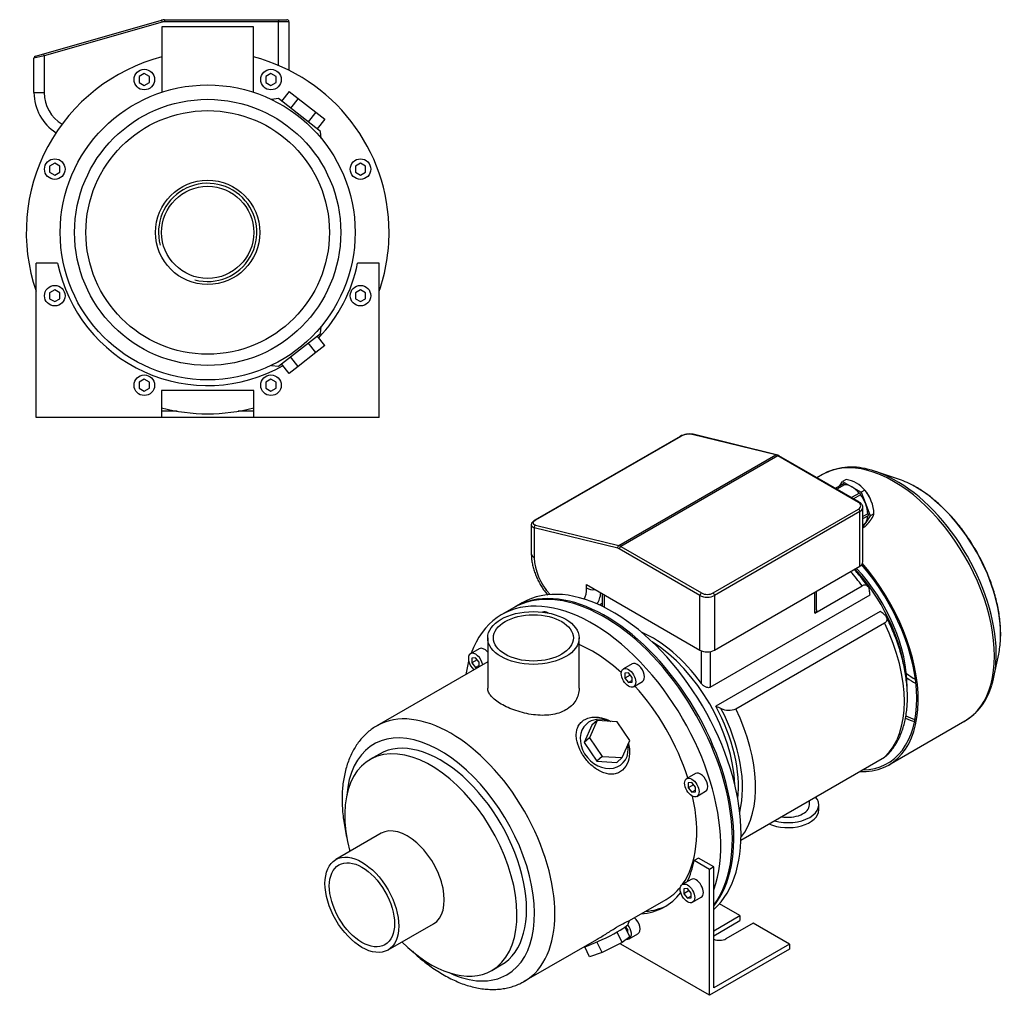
# Model space of a CAD drawing. Header units: millimetres. Extents: x 177 to 1110, y 35 to 799.
# Tile 2 of 2: x 631 to 1110, y 35 to 510. Entities that reach past the tile are written whole.
import ezdxf

# ---------------------------------------------------------------- set-up
doc = ezdxf.new("R2010")
doc.units = ezdxf.units.MM
for name, color, linetype in [('1', 7, 'Continuous'), ('BASETTA_MEC_71_M', 7, 'Continuous'), ('CARCASSA_MEC_71-', 7, 'Continuous'), ('COPRIVENTOLA_MEC', 7, 'Continuous'), ('CORPO_MH_9_[2-3]', 7, 'Continuous'), ('FLANGIA_MOTORE_T', 7, 'Continuous'), ('PIEDINO_MEC_71_I', 7, 'Continuous'), ('STAFFA_3-5-9_INT', 7, 'Continuous')]:
    doc.layers.add(name, color=color, linetype=linetype)

# ---------------------------------------------------------------- blocks, each defined once
blk = doc.blocks.new('SE')
at = {"layer": '1', "color": 7, "linetype": 'Continuous'}
for p, q in [((1031.38, 284.28), (1027.51, 282.05)), ((1031.94, 283.86), (1028.15, 281.68)), ((1029.46, 283.17), (1031.03, 285.4)), ((1032.79, 286.42), (1031.03, 285.4)), ((1031.03, 285.4), (1035.52, 282.8)), ((1035.52, 282.8), (1040.01, 280.21)), ((1039.16, 279.79), (1035.29, 277.56)), ((1039.71, 278.97), (1036.28, 276.99)), ((1041.78, 281.23), (1040.01, 280.21)), ((1040.01, 280.21), (1042.25, 274.42)), ((1041.39, 281.72), (1041.06, 282.08)), ((1042.25, 274.42), (1044.5, 268.64)), ((1045.34, 274.82), (1045.29, 274.95)), ((1043.29, 269.74), (1040.87, 268.35)), ((1040.87, 267.35), (1043.55, 268.9)), ((1044.5, 268.64), (1042.25, 265.44)), ((1046.27, 269.66), (1044.5, 268.64)), ((1042.25, 265.44), (1040.87, 263.47)), ((1040.87, 264.21), (1041.02, 264.29)), ((1041.78, 263.27), (1040.87, 262.75))]:
    blk.add_line(p, q, dxfattribs=at)
for centre, radius, start, end in [((1030.14, 271.45), 15.2, 40.0478, 79.9522), ((1027.1, 268.88), 19.18, 2.3229, 40.0891)]:
    blk.add_arc(centre, radius, start, end, dxfattribs=at)
for centre, major_axis, start_param, end_param in [((1031.63, 283.84), (0.25, -0.433), 1.286268, 3.141593), ((1035.52, 273.82), (-5.5, 9.53), 5.497787, 5.975927), ((1035.52, 273.82), (-5.5, 9.53), 5.019647, 5.497787), ((1039.41, 279.35), (0.25, -0.433), 0.23907, 3.141593), ((1035.52, 273.82), (5.5, -9.53), 1.308997, 1.787137), ((1038.35, 275.45), (5.36, -9.29), 1.19776, 1.943833), ((1035.52, 273.82), (5.5, -9.53), 0.830857, 1.308997), ((1035.52, 273.82), (5.5, -9.53), 0.261799, 0.718853), ((1043.3, 269.33), (-0.25, 0.433), 3.141593, 5.520516), ((1035.52, 273.82), (-5.5, 9.53), 3.141593, 3.403392)]:
    blk.add_ellipse(centre, major_axis=major_axis, ratio=0.57735, start_param=start_param, end_param=end_param, dxfattribs=at)
blk.add_open_spline([(1041.78, 263.27), (1042.79, 264.34), (1043.54, 265.22), (1044.38, 266.19), (1044.94, 266.99), (1045.49, 267.79), (1045.83, 268.47), (1046.13, 269.08), (1046.27, 269.66)], degree=2, knots=[0, 0, 0, 0.25, 0.25, 0.5, 0.5, 0.75, 0.75, 1, 1, 1], dxfattribs=at)
at = {"layer": 'BASETTA_MEC_71_M', "color": 7, "linetype": 'Continuous'}
for p, q in [((951.93, 307.34), (881.22, 266.52)), ((952.24, 307.38), (881.53, 266.55)), ((998.46, 298.32), (957.89, 308.31)), ((998.9, 298.4), (958.33, 308.39)), ((922.1, 254.23), (998.46, 298.32)), ((999.44, 297.92), (923.07, 253.83)), ((1038.7, 275.25), (999.44, 297.92)), ((1039.2, 275.3), (999.94, 297.97)), ((967.99, 231.16), (1038.7, 271.98)), ((1039.41, 270.76), (968.7, 229.93)), ((1039.41, 244.22), (1039.41, 270.76)), ((1040.87, 246.26), (1040.87, 272.8)), ((879.55, 264.29), (879.55, 250.35)), ((881.53, 264.22), (922.1, 254.23)), ((881.01, 262.92), (881.01, 248.31)), ((921.58, 252.93), (881.01, 262.92)), ((961.62, 229.93), (922.36, 252.6)), ((923.07, 253.83), (962.33, 231.16)), ((968.7, 203.4), (1039.41, 244.22)), ((906.47, 235.24), (961.62, 203.4)), ((906.47, 233.61), (906.47, 235.24)), ((912.69, 225.34), (914.08, 226.14)), ((961.62, 203.4), (961.62, 229.93)), ((968.7, 229.93), (968.7, 203.4))]:
    blk.add_line(p, q, dxfattribs=at)
for centre, radius, start, end in [((956.62, 298.73), 9.81, 79.9545, 118.5425), ((997.9, 294.49), 4.03, 59.5911, 75.6378)]:
    blk.add_arc(centre, radius, start, end, dxfattribs=at)
for centre, major_axis, ratio, start_param, end_param in [((952.43, 306.48), (0.5, -0.866), 0.57735, 2.635447, 3.141593), ((955.07, 306.68), (3.99, 0.79), 0.398723, 0.706585, 2.277381), ((958.09, 307.41), (-0.239, -0.971), 0.714124, 3.141593, 3.742605), ((998.66, 297.42), (-0.239, -0.971), 0.714124, 3.141095, 3.742605), ((999.44, 293.84), (-2.5, 4.33), 0.57735, 5.497787, 5.77704), ((999.44, 297.1), (-0.5, -0.866), 0.57735, 3.141593, 3.926991), ((1038.7, 274.43), (-0.5, -0.866), 0.57735, 3.141395, 3.926991), ((1035.87, 273.62), (-4, 0), 0.57735, 2.356194, 3.926991), ((1038.7, 271.17), (-0.5, 0.866), 0.57735, 3.926991, 5.497787), ((1035.87, 272.8), (-5, 0), 0.57735, 2.356194, 3.145804), ((884.55, 264.96), (4.99, 0.82), 0.435435, 3.057755, 3.855586), ((884.36, 265.85), (3.99, 0.79), 0.398723, 2.277381, 3.848177), ((881.72, 263.32), (-0.239, -0.971), 0.714124, 3.742605, 5.313402), ((881.72, 265.65), (0.5, -0.866), 0.57735, 2.635447, 3.141407), ((922.29, 253.33), (0.239, 0.971), 0.714124, 0.601013, 2.171809), ((923.07, 249.74), (-2.5, 4.33), 0.57735, 5.497787, 5.77704), ((884.55, 250.35), (5, 0), 0.57735, 3.1418, 3.926991), ((922.36, 249.34), (-2, 3.46), 0.57735, 5.497787, 5.77704), ((923.07, 253.01), (0.5, 0.866), 0.57735, 0.785398, 2.356194), ((893.74, 240.96), (-9, 15.59), 0.57735, 0.785398, 1.94768), ((1035.87, 246.26), (-5, 0), 0.57735, 2.356194, 3.141593), ((893.74, 240.96), (-9, 15.59), 0.57735, 3.499773, 3.926991), ((910.01, 235.65), (5, 0), 0.57735, 3.926991, 4.854286), ((897.28, 243), (-11.5, 19.92), 0.57735, 3.432902, 3.796183), ((962.33, 230.34), (0.5, 0.866), 0.57735, 0.785398, 2.356194), ((965.16, 232.79), (-4, 0), 0.57735, 0.785398, 2.356194), ((967.99, 230.34), (-0.5, 0.866), 0.57735, 3.926991, 5.497787), ((965.16, 231.98), (5, 0), 0.57735, 3.926991, 5.497787), ((965.16, 205.44), (5, 0), 0.57735, 3.926991, 5.497787)]:
    blk.add_ellipse(centre, major_axis=major_axis, ratio=ratio, start_param=start_param, end_param=end_param, dxfattribs=at)
for points, knots in [([(1040.84, 272.81), (1040.84, 273.02), (1040.83, 273.43), (1040.53, 274.09), (1040.03, 274.72), (1039.52, 275.11), (1039.23, 275.28), (1039.2, 275.3)], [0, 0, 0, 0, 0.181636, 0.433422, 0.689205, 0.967445, 1, 1, 1, 1]), ([(881.22, 266.52), (881.07, 266.43), (880.67, 266.18), (880.12, 265.71), (879.73, 265.12), (879.54, 264.63), (879.56, 264.39), (879.57, 264.34)], [0, 0, 0, 0, 0.155272, 0.467136, 0.724075, 0.952009, 1, 1, 1, 1]), ([(879.55, 250.35), (879.56, 249.91), (879.58, 248.86), (879.77, 246.93), (880.18, 244.7), (880.79, 242.44), (881.57, 240.19), (882.52, 237.98), (883.62, 235.82), (884.87, 233.74), (886.18, 231.85), (887.11, 230.69), (887.55, 230.17)], [0, 0, 0, 0, 0.0264187, 0.0744091, 0.1222911, 0.1700361, 0.2176057, 0.2650249, 0.3123513, 0.3596576, 0.4070174, 0.447773, 0.447773, 0.447773, 0.447773])]:
    blk.add_open_spline(points, degree=3, knots=knots, dxfattribs=at)
at = {"layer": 'CARCASSA_MEC_71-', "color": 7, "linetype": 'Continuous'}
for p, q in [((914.08, 230.85), (914.08, 224.69)), ((914.96, 230.34), (914.96, 224.26)), ((966.57, 185.32), (1044.36, 230.22)), ((1017.49, 221.27), (1040.58, 234.6)), ((1017.49, 221.27), (1017.49, 231.57)), ((1018.36, 222.98), (1018.36, 232.07)), ((1049.21, 222.23), (969.31, 176.1)), ((979.1, 174.81), (1051.45, 216.58)), ((962.33, 187.12), (962.33, 203.06)), ((966.57, 202.67), (966.57, 185.32)), ((981.55, 110.9), (1051.45, 151.26))]:
    blk.add_line(p, q, dxfattribs=at)
for centre, radius, start, end in [((329.48, 138.05), 720.8, 7.34685, 7.52817), ((685.54, -263.08), 606.45, 52.9232, 53.15336), ((1333.56, 994.96), 896.22, 246.01969, 246.19709), ((975.65, 182.87), 8.77, 244.2802, 293.1217)]:
    blk.add_arc(centre, radius, start, end, dxfattribs=at)
for centre, major_axis, start_param, end_param in [((1014.77, 205.1), (-32.75, 56.72), 4.906715, 5.047912), ((1020.31, 208.3), (-29.5, 51.1), 4.102061, 5.0866), ((1022.08, 209.32), (-28.5, 49.36), 3.910348, 5.100417), ((1014.77, 205.1), (32.75, -56.72), 0.12847, 1.442326), ((938.64, 161.14), (-29.5, 51.1), 4.89396, 5.628445), ((936.88, 160.12), (-29.5, 51.1), 3.963975, 5.460802), ((938.64, 161.14), (29.5, -51.1), 0.654741, 1.53039), ((938.94, 161.32), (30.68, -53.15), 0.533232, 1.495358), ((942.42, 163.33), (32.75, -56.72), 0.222172, 1.442326)]:
    blk.add_ellipse(centre, major_axis=major_axis, ratio=0.57735, start_param=start_param, end_param=end_param, dxfattribs=at)
for points, knots in [([(1043.46, 234.19), (1043.42, 234.24), (1042.64, 235.34), (1040.92, 237.61), (1038.7, 240.34), (1037.25, 242), (1036.67, 242.65)], [0, 0, 0, 0, 0.0024594, 0.0552101, 0.1079961, 0.1430711, 0.1430711, 0.1430711, 0.1430711]), ([(1044.06, 232.49), (1044, 232.97), (1043.88, 233.4), (1043.61, 233.96), (1043.5, 234.14), (1043.26, 234.44), (1043.12, 234.57), (1042.82, 234.79), (1042.65, 234.87), (1042.29, 234.98), (1042.1, 235.01), (1041.7, 235), (1041.48, 234.97), (1041.03, 234.83), (1040.81, 234.74), (1040.58, 234.6)], [0, 0, 0, 0, 0.25, 0.25, 0.375, 0.375, 0.5, 0.5, 0.625, 0.625, 0.75, 0.75, 0.875, 0.875, 1, 1, 1, 1]), ([(1018.36, 222.97), (1018.36, 222.82), (1018.35, 222.68), (1018.3, 222.36), (1018.25, 222.19), (1018.1, 221.87), (1018, 221.72), (1017.78, 221.47), (1017.64, 221.36), (1017.49, 221.27)], [0.5263489, 0.5263489, 0.5263489, 0.5263489, 0.625, 0.625, 0.75, 0.75, 0.875, 0.875, 1, 1, 1, 1]), ([(1051.45, 216.58), (1051.68, 216.72), (1051.88, 216.87), (1052.22, 217.19), (1052.36, 217.37), (1052.55, 217.73), (1052.62, 217.92), (1052.68, 218.3), (1052.68, 218.49), (1052.62, 218.87), (1052.56, 219.06), (1052.39, 219.43), (1052.29, 219.61), (1052.03, 219.96), (1051.88, 220.13), (1051.55, 220.46), (1051.36, 220.61), (1051.16, 220.77)], [0, 0, 0, 0, 0.125, 0.125, 0.25, 0.25, 0.375, 0.375, 0.5, 0.5, 0.625, 0.625, 0.75, 0.75, 0.875, 0.875, 1, 1, 1, 1]), ([(1051.96, 151.67), (1052.35, 152.02), (1053.28, 152.85), (1054.77, 154.57), (1056.34, 156.69), (1057.75, 159.02), (1058.99, 161.53), (1060.05, 164.22), (1060.94, 167.08), (1061.63, 170.09), (1062.14, 173.24), (1062.46, 176.51), (1062.58, 179.9), (1062.51, 183.39), (1062.25, 186.95), (1061.8, 190.58), (1061.17, 194.27), (1060.36, 197.99), (1059.37, 201.73), (1058.21, 205.49), (1056.88, 209.24), (1055.4, 212.95), (1053.87, 216.42), (1052.89, 218.39), (1052.4, 219.38)], [0, 0, 0, 0, 0.024869, 0.069554, 0.114581, 0.160037, 0.205963, 0.252352, 0.299161, 0.346315, 0.39373, 0.441322, 0.489018, 0.53676, 0.584499, 0.632207, 0.679871, 0.727486, 0.775049, 0.822564, 0.870035, 0.917471, 0.964877, 1, 1, 1, 1]), ([(966.57, 185.32), (966.42, 185.23), (966.25, 185.16), (965.88, 185.09), (965.68, 185.08), (965.29, 185.11), (965.09, 185.15), (964.69, 185.26), (964.5, 185.34), (964.11, 185.53), (963.92, 185.63), (963.56, 185.88), (963.39, 186.01), (962.89, 186.44), (962.59, 186.77), (962.33, 187.12)], [0, 0, 0, 0, 0.125, 0.125, 0.25, 0.25, 0.375, 0.375, 0.5, 0.5, 0.625, 0.625, 0.75, 0.75, 1, 1, 1, 1])]:
    blk.add_open_spline(points, degree=3, knots=knots, dxfattribs=at)
blk.add_open_spline([(1052, 151.67), (1051.85, 151.52), (1051.66, 151.38), (1051.45, 151.26)], degree=3, dxfattribs=at)
at = {"layer": 'COPRIVENTOLA_MEC', "color": 7, "linetype": 'Continuous'}
for p, q in [((1021.31, 288.84), (1018.53, 287.23)), ((1057.72, 286.77), (1047.03, 290.29)), ((1104.67, 190.43), (1106.97, 201.45)), ((1053.45, 147.47), (1090.56, 168.89))]:
    blk.add_line(p, q, dxfattribs=at)
for centre, radius, start, end in [((1035.45, 262.87), 29.54, 74.3498, 118.849), ((1075.41, 193.88), 29.19, 300.2254, 344.9236)]:
    blk.add_arc(centre, radius, start, end, dxfattribs=at)
for centre, major_axis, start_param, end_param in [((1055.94, 228.87), (34.63, -59.97), 0, 3.141593), ((1057.23, 229.61), (-34.32, 59.44), -0.756613, -0.49949), ((1057.23, 229.61), (-34.32, 59.44), 3.889184, 5.526572), ((1066.44, 234.93), (29.32, -50.78), -3.899835, -3.715101), ((1066.44, 234.93), (29.32, -50.78), 0.733899, 2.38335), ((1018.83, 207.44), (-34.62, 59.97), 2.787766, 5.035598), ((1018.83, 207.44), (-34.12, 59.11), 2.829842, 5.036465), ((1066.44, 234.93), (29.32, -50.78), 0.573508, 0.733899), ((1057.23, 229.61), (-34.32, 59.44), 3.630208, 3.889184), ((1066.56, 235), (28.13, -48.72), -0.898168, -0.78863), ((1066.01, 234.68), (-28.92, 50.1), -4.018679, -3.910523), ((1055.94, 228.87), (-34.12, 59.11), -3.808468, -3.716477), ((1056.8, 229.36), (33.92, -58.75), -0.680757, -0.587501)]:
    blk.add_ellipse(centre, major_axis=major_axis, ratio=0.57735, start_param=start_param, end_param=end_param, dxfattribs=at)
blk.add_open_spline([(1107.85, 208.76), (1107.89, 209.58), (1107.96, 211.26), (1107.87, 214.3), (1107.61, 217.65), (1107.15, 221.1), (1106.52, 224.59), (1105.7, 228.12), (1104.72, 231.68), (1103.56, 235.24), (1102.24, 238.8), (1100.77, 242.34), (1099.14, 245.84), (1097.37, 249.3), (1095.46, 252.68), (1093.42, 256), (1091.26, 259.21), (1089, 262.33), (1086.63, 265.32), (1084.16, 268.18), (1081.62, 270.9), (1079, 273.46), (1076.33, 275.85), (1073.59, 278.07), (1070.84, 280.09), (1068.08, 281.9), (1066.43, 282.83), (1065.5, 283.35)], degree=3, knots=[0, 0, 0, 0, 0.028706, 0.06947, 0.110226, 0.150961, 0.191668, 0.232344, 0.27299, 0.313608, 0.354201, 0.394775, 0.435333, 0.475881, 0.516425, 0.556968, 0.597517, 0.638075, 0.678647, 0.71924, 0.759859, 0.800508, 0.841192, 0.881915, 0.922679, 0.963483, 1, 1, 1, 1], dxfattribs=at)
at = {"layer": 'CORPO_MH_9_[2-3]', "color": 7, "linetype": 'Continuous'}
for p, q in [((870.83, 223.9), (865.17, 220.63)), ((858.34, 209.28), (858.34, 184.78)), ((902.84, 184.78), (902.84, 209.28)), ((854.21, 204.05), (849.97, 201.6)), ((858.34, 197.63), (804.41, 166.49)), ((852.47, 199.63), (850.7, 199.47)), ((850.7, 199.47), (850.7, 197.11)), ((853.29, 198.6), (850.7, 197.11)), ((850.7, 197.11), (852.47, 194.91)), ((854.23, 197.43), (852.47, 199.63)), ((854.23, 195.26), (854.23, 197.43)), ((928.58, 196.68), (924.34, 194.23)), ((854.23, 195.93), (852.47, 194.91)), ((852.47, 194.91), (853.84, 195.03)), ((926.84, 192.26), (925.07, 192.1)), ((925.07, 192.1), (925.07, 189.74)), ((928.61, 190.06), (926.84, 192.26)), ((927.66, 191.24), (925.07, 189.74)), ((925.07, 189.74), (926.84, 187.54)), ((928.61, 188.56), (926.84, 187.54)), ((926.84, 187.54), (928.61, 187.7)), ((928.61, 187.7), (928.61, 190.06)), ((929.34, 185.57), (933.58, 188.02)), ((911.55, 169.12), (907.89, 160.72)), ((911.55, 169.12), (908.94, 166.77)), ((921.32, 168.48), (911.55, 169.12)), ((927.44, 159.44), (921.32, 168.48)), ((908.94, 166.77), (905.28, 158.37)), ((907.89, 160.72), (905.28, 158.37)), ((905.28, 158.37), (911.39, 149.33)), ((907.89, 160.72), (914, 151.68)), ((923.78, 151.04), (927.44, 159.44)), ((805.71, 152.81), (801.07, 150.13)), ((914, 151.68), (911.39, 149.33)), ((911.39, 149.33), (921.16, 148.68)), ((914, 151.68), (923.78, 151.04)), ((923.78, 151.04), (921.16, 148.68)), ((959.39, 143.32), (955.15, 140.87)), ((957.65, 138.9), (955.88, 138.74)), ((955.88, 138.74), (955.88, 136.39)), ((958.47, 137.88), (955.88, 136.39)), ((955.88, 136.39), (957.65, 134.19)), ((959.41, 136.7), (957.65, 138.9)), ((959.41, 135.21), (957.65, 134.19)), ((957.65, 134.19), (959.41, 134.34)), ((959.41, 134.34), (959.41, 136.7)), ((960.15, 132.21), (964.39, 134.66)), ((806.57, 114.22), (784.45, 101.45)), ((927.35, 71.77), (945.17, 82.07)), ((809.85, 57.46), (831.97, 70.23)), ((927.44, 63.93), (925.18, 68.58)), ((926.74, 69.97), (927.37, 71.77)), ((876.16, 42.22), (911.39, 62.56)), ((923.78, 61.05), (921.27, 66.2)), ((927.44, 63.93), (923.78, 61.05)), ((907.89, 54.19), (905.54, 59.02)), ((914, 56.18), (911.49, 61.35)), ((923.78, 61.05), (914, 56.18)), ((914, 56.18), (907.89, 54.19)), ((860.32, 47.51), (864.96, 50.19))]:
    blk.add_line(p, q, dxfattribs=at)
for centre, major_axis, ratio, start_param, end_param in [((914.96, 147.47), (44.13, -76.43), 0.57735, 0.241164, 3.141593), ((909.3, 144.2), (44.13, -76.43), 0.57735, 0.45581, 3.593987), ((887.52, 217.5), (2.5, -4.33), 0.57735, 2.288708, 3.141593), ((909.3, 144.2), (35.88, -62.14), 0.57735, 2.076031, 2.48384), ((852.47, 197.27), (-2.5, 4.33), 0.57735, 0, 2.122878), ((852.47, 197.27), (-2.5, 4.33), 0.57735, 4.160308, 6.283185), ((856.71, 199.72), (2.5, -4.33), 0.57735, 1.876836, 3.141593), ((909.3, 144.2), (44.13, -76.43), 0.57735, 3.660226, 3.763049), ((931.08, 192.35), (2.5, -4.33), 0.57735, 0, 3.141593), ((909.3, 144.2), (35.88, -62.14), 0.57735, 1.202887, 1.938706), ((840.29, 104.36), (-35.88, 62.14), 0.57735, 3.141593, 6.280528), ((915.05, 157.73), (-8.7, 9.66), 0.810411, 5.253429, 6.283185), ((835.34, 101.5), (32.38, -56.08), 0.57735, 0, 3.835482), ((840.29, 104.36), (-35.88, 62.14), 0.57735, 6.280528, 6.283185), ((915.05, 157.73), (-8.7, 9.66), 0.810411, 0, 4.056698), ((835.34, 101.5), (29.63, -51.31), 0.57735, 0, 3.141593), ((830.7, 98.82), (29.62, -51.31), 0.57735, 0, 4.269345), ((961.89, 138.99), (2.5, -4.33), 0.57735, 0, 3.141593), ((909.3, 144.2), (35.88, -62.14), 0.57735, 0.25816, 1.065562), ((819.27, 92.22), (12.7, -22), 0.57735, 0, 3.141593), ((909.3, 144.2), (35.88, -62.14), 0.57735, 0, 0.21901), ((915.05, 64.43), (11.69, 5.69), 0.099506, 3.627919, 6.183016), ((830.7, 98.82), (29.62, -51.31), 0.57735, 5.155433, 6.283185), ((835.34, 101.5), (32.38, -56.08), 0.57735, 5.589296, 6.283185), ((840.29, 104.36), (-35.88, 62.14), 0.57735, 3.137992, 3.141593)]:
    blk.add_ellipse(centre, major_axis=major_axis, ratio=ratio, start_param=start_param, end_param=end_param, dxfattribs=at)
for centre, major_axis in [((880.59, 209.28), (-22.25, 0)), ((880.59, 209.28), (-19.48, 0)), ((926.84, 189.9), (-2.5, 4.33)), ((957.65, 136.54), (-2.5, 4.33)), ((797.15, 79.45), (12.7, -22)), ((797.15, 79.45), (-11.21, 19.42))]:
    blk.add_ellipse(centre, major_axis=major_axis, ratio=0.57735, dxfattribs=at)
for points, knots in [([(902.84, 184.78), (902.84, 184.78), (902.84, 184.78), (902.84, 182.74), (902.26, 180.68), (900.61, 177.96), (899.92, 177.09), (898.29, 175.53), (897.37, 174.84), (895.3, 173.65), (894.15, 173.14), (891.72, 172.36), (890.44, 172.07), (886.38, 171.51), (883.49, 171.56), (879.14, 172.13), (877.7, 172.39), (874.87, 173.06), (873.45, 173.47), (870.77, 174.37), (869.48, 174.87), (867.04, 175.95), (865.9, 176.53), (862.8, 178.31), (861.14, 179.6), (859.47, 181.53), (859.04, 182.19), (858.48, 183.49), (858.34, 184.13), (858.34, 184.78), (858.34, 184.79), (858.34, 184.79)], [0.1249711, 0.1249711, 0.1249711, 0.1249711, 0.125, 0.125, 0.1875, 0.1875, 0.21875, 0.21875, 0.25, 0.25, 0.28125, 0.28125, 0.3125, 0.3125, 0.375, 0.375, 0.40625, 0.40625, 0.4375, 0.4375, 0.46875, 0.46875, 0.5, 0.5, 0.5625, 0.5625, 0.59375, 0.59375, 0.625, 0.625, 0.6250739, 0.6250739, 0.6250739, 0.6250739]), ([(923.92, 145.01), (923.31, 144.48), (922.66, 144.05), (921.26, 143.4), (920.5, 143.18), (918.16, 142.85), (916.5, 143.07), (914.08, 143.92), (913.28, 144.29), (911.71, 145.16), (910.96, 145.66), (908.73, 147.37), (907.38, 148.71), (904.98, 151.73), (903.97, 153.33), (902.39, 156.69), (901.85, 158.38), (901.47, 160.89), (901.42, 161.7), (901.48, 163.27), (901.59, 164.05), (901.99, 165.51), (902.28, 166.19), (903.04, 167.45), (903.52, 168.04), (905.2, 169.55), (906.69, 170.25), (909.18, 170.73), (910.07, 170.79), (911.85, 170.75), (912.75, 170.64), (915.24, 170.1), (916.79, 169.51), (918.24, 168.71)], [0, 0, 0, 0, 0.03125, 0.03125, 0.0625, 0.0625, 0.125, 0.125, 0.15625, 0.15625, 0.1875, 0.1875, 0.25, 0.25, 0.3125, 0.3125, 0.375, 0.375, 0.40625, 0.40625, 0.4375, 0.4375, 0.46875, 0.46875, 0.5, 0.5, 0.5625, 0.5625, 0.59375, 0.59375, 0.625, 0.625, 0.6792325, 0.6792325, 0.6792325, 0.6792325]), ([(804.54, 166.54), (804.3, 166.42), (803.36, 165.91), (801.63, 164.71), (799.54, 163.01), (797.58, 161.08), (795.78, 158.97), (794.15, 156.65), (792.68, 154.16), (791.38, 151.47), (790.25, 148.61), (789.32, 145.59), (788.57, 142.41), (788.01, 139.09), (787.65, 135.64), (787.48, 132.08), (787.51, 128.42), (787.73, 124.68), (788.15, 120.88), (788.75, 117.02), (789.33, 114.12), (789.7, 112.52), (789.77, 112.22)], [0, 0, 0, 0, 0.004772, 0.0227087, 0.0406402, 0.0586261, 0.0767266, 0.0949915, 0.113456, 0.1321378, 0.1510364, 0.1701345, 0.1894024, 0.2088031, 0.2282985, 0.2478537, 0.2674394, 0.287031, 0.3066116, 0.3261728, 0.3457102, 0.3501578, 0.3501578, 0.3501578, 0.3501578]), ([(926.81, 157.89), (927.13, 156.73), (927.32, 155.54), (927.44, 152.56), (927.19, 150.74), (926.04, 147.53), (925.12, 146.08), (923.92, 145.01)], [0.8346005, 0.8346005, 0.8346005, 0.8346005, 0.875, 0.875, 0.9375, 0.9375, 1, 1, 1, 1]), ([(911.38, 62.56), (911.45, 62.6), (911.52, 62.64), (912.36, 63.12), (913.14, 63.59), (914.73, 64.56), (915.55, 65.07), (917.17, 66.09), (917.97, 66.59), (919.55, 67.58), (920.34, 68.06), (922.56, 69.4), (923.89, 70.15), (925.43, 70.94), (925.87, 71.16), (926.58, 71.49), (926.85, 71.61), (927.27, 71.78), (927.38, 71.81), (927.38, 71.8)], [0.3721818, 0.3721818, 0.3721818, 0.3721818, 0.375, 0.375, 0.40625, 0.40625, 0.4375, 0.4375, 0.46875, 0.46875, 0.5, 0.5, 0.5625, 0.5625, 0.59375, 0.59375, 0.625, 0.625, 0.6619883, 0.6619883, 0.6619883, 0.6619883]), ([(821.68, 56.83), (821.98, 56.55), (823.26, 55.35), (825.55, 53.34), (828.59, 50.89), (831.69, 48.63), (834.82, 46.57), (837.99, 44.71), (841.18, 43.07), (844.38, 41.65), (847.58, 40.47), (850.77, 39.53), (853.92, 38.84), (857.03, 38.4), (860.08, 38.21), (863.06, 38.28), (865.94, 38.6), (868.72, 39.17), (871.37, 39.97), (873.86, 40.97), (875.24, 41.73), (876, 42.14)], [0.6508219, 0.6508219, 0.6508219, 0.6508219, 0.6567885, 0.6763275, 0.6958996, 0.7155059, 0.7351452, 0.7548135, 0.7745027, 0.7941952, 0.8138656, 0.8334827, 0.8530082, 0.8723991, 0.8916129, 0.9106145, 0.9293825, 0.9479147, 0.9662294, 0.984364, 1, 1, 1, 1])]:
    blk.add_open_spline(points, degree=3, knots=knots, dxfattribs=at)
at = {"layer": 'FLANGIA_MOTORE_T', "color": 7, "linetype": 'Continuous'}
blk.add_line((875.07, 226.34), (871.54, 224.3), dxfattribs=at)
for centre, major_axis, start_param, end_param in [((919.2, 149.92), (44.12, -76.43), 0.121401, 3.141593), ((915.66, 147.88), (44.12, -76.43), 0.219659, 3.149605), ((936.88, 160.12), (29.5, -51.1), 0.822383, 2.31921)]:
    blk.add_ellipse(centre, major_axis=major_axis, ratio=0.57735, start_param=start_param, end_param=end_param, dxfattribs=at)
at = {"layer": 'PIEDINO_MEC_71_I', "color": 7, "linetype": 'Continuous'}
for p, q in [((1014.9, 128.08), (1014.9, 130.16)), ((1019.4, 125.63), (1019.4, 128.08))]:
    blk.add_line(p, q, dxfattribs=at)
for centre, major_axis, start_param, end_param in [((1004.4, 128.08), (-15, 0), 1.11589, 3.596499), ((1004.4, 125.63), (-15, 0), 0.91023, 3.141593), ((1004.4, 128.08), (-10.5, 0), 1.267433, 3.141593)]:
    blk.add_ellipse(centre, major_axis=major_axis, ratio=0.57735, start_param=start_param, end_param=end_param, dxfattribs=at)
at = {"layer": 'STAFFA_3-5-9_INT', "color": 7, "linetype": 'Continuous'}
for p, q in [((960.9, 102.16), (958.78, 100.94)), ((966.22, 96.64), (958.78, 100.94)), ((968.34, 97.87), (960.9, 102.16)), ((968.34, 97.87), (966.22, 96.64)), ((966.22, 35.4), (966.22, 96.64)), ((968.34, 39.08), (968.34, 97.87)), ((957.27, 91.79), (953.02, 89.34)), ((955.52, 87.37), (953.76, 87.21)), ((953.76, 87.21), (953.76, 84.85)), ((956.34, 86.35), (953.76, 84.85)), ((957.29, 85.17), (955.52, 87.37)), ((953.76, 84.85), (955.52, 82.66)), ((957.29, 83.68), (955.52, 82.66)), ((955.52, 82.66), (957.29, 82.81)), ((957.29, 82.81), (957.29, 85.17)), ((958.02, 80.68), (962.27, 83.13)), ((981.07, 74.19), (971.1, 79.95)), ((968.34, 66.84), (981.07, 74.19)), ((981.07, 74.19), (981.07, 71.74)), ((925.54, 68.56), (925.26, 68.4)), ((926.49, 67.38), (925.4, 68.73)), ((926.49, 65.89), (926.49, 67.38)), ((968.34, 64.39), (981.07, 71.74)), ((987.43, 70.51), (974.28, 62.92)), ((1005.11, 60.31), (987.43, 70.51)), ((926.49, 65.89), (926.49, 65.89)), ((927.22, 62.9), (931.46, 65.35)), ((923.09, 60.31), (923.09, 60.71)), ((966.22, 35.4), (923.09, 60.31)), ((1005.11, 57.86), (966.22, 35.4)), ((1005.11, 60.31), (968.34, 39.08)), ((1005.11, 60.31), (1005.11, 57.86))]:
    blk.add_line(p, q, dxfattribs=at)
for centre, major_axis, start_param, end_param in [((907.18, 142.98), (-37.25, 64.52), 3.514775, 3.724263), ((959.77, 87.46), (-2.5, 4.33), 3.141593, 6.283185), ((907.18, 142.98), (-37.25, 64.52), 2.869041, 3.382098), ((909.3, 144.2), (-37.25, 64.52), 2.869041, 3.113115), ((928.96, 69.68), (-2.5, 4.33), 3.141593, 5.26447), ((924.72, 67.23), (2.5, -4.33), 0, 1.815566), ((924.72, 67.23), (2.5, -4.33), 5.830585, 6.283185), ((971.1, 64.76), (4.5, 0), 4.052757, 5.497787)]:
    blk.add_ellipse(centre, major_axis=major_axis, ratio=0.57735, start_param=start_param, end_param=end_param, dxfattribs=at)
blk.add_ellipse((955.52, 85.01), major_axis=(2.5, -4.33), ratio=0.57735, dxfattribs=at)
blk = doc.blocks.new('SE4')
at = {"layer": 'BASETTA_MEC_71_M', "color": 7, "linetype": 'Continuous'}
for p, q in [((642.32, 493.46), (699.69, 509.91)), ((699.97, 508.95), (642.6, 492.5)), ((699.69, 509.91), (699.97, 508.95)), ((701.07, 510.11), (756.6, 510.11)), ((701.07, 510.11), (701.07, 509.11)), ((756.6, 509.11), (701.07, 509.11)), ((756.6, 510.11), (760.6, 510.11)), ((756.6, 510.11), (756.6, 509.11)), ((756.6, 487.83), (756.6, 509.11)), ((761.6, 509.11), (756.6, 509.11)), ((761.6, 509.11), (761.6, 485.52)), ((638.32, 492.31), (642.32, 493.46)), ((642.6, 492.5), (642.32, 493.46)), ((642.6, 492.5), (637.6, 491.35)), ((637.6, 474.61), (637.6, 491.35)), ((642.6, 492.5), (642.6, 474.61)), ((637.6, 474.61), (642.6, 474.61))]:
    blk.add_line(p, q, dxfattribs=at)
for centre, radius, start, end in [((701.07, 505.11), 5, 90, 106), ((701.07, 505.11), 4, 90, 106), ((760.6, 509.11), 1, 0, 90), ((638.6, 491.35), 1, 106, 180), ((660.6, 474.61), 23, 180, 237.9101), ((660.6, 474.61), 18, 180, 238.7125)]:
    blk.add_arc(centre, radius, start, end, dxfattribs=at)
at = {"layer": 'CORPO_MH_9_[2-3]', "color": 7, "linetype": 'Continuous'}
for p, q in [((744.35, 506.61), (699.85, 506.61)), ((699.85, 506.61), (699.85, 474.82)), ((744.35, 474.82), (744.35, 506.61)), ((691.29, 483.86), (688.79, 482.42)), ((693.79, 482.42), (691.29, 483.86)), ((752.9, 483.86), (750.4, 482.42)), ((755.4, 482.42), (752.9, 483.86)), ((688.79, 482.42), (688.79, 479.53)), ((688.79, 479.53), (691.29, 478.09)), ((691.29, 478.09), (693.79, 479.53)), ((693.79, 479.53), (693.79, 482.42)), ((750.4, 482.42), (750.4, 479.53)), ((750.4, 479.53), (752.9, 478.09)), ((752.9, 478.09), (755.4, 479.53)), ((755.4, 479.53), (755.4, 482.42)), ((761.78, 475.22), (758.09, 470.49)), ((761.78, 475.22), (766.1, 471.84)), ((756.49, 471.74), (753.12, 471.33)), ((776.98, 455.73), (756.49, 471.74)), ((766.1, 471.84), (762.41, 467.11)), ((766.1, 471.84), (774.75, 465.09)), ((774.75, 465.09), (771.05, 460.36)), ((774.75, 465.09), (779.07, 461.71)), ((779.07, 461.71), (775.38, 456.98)), ((777.39, 452.34), (776.98, 455.73)), ((647.72, 440.3), (645.22, 438.85)), ((645.22, 438.85), (645.22, 435.97)), ((645.22, 435.97), (647.72, 434.52)), ((650.22, 438.85), (647.72, 440.3)), ((647.72, 434.52), (650.22, 435.97)), ((650.22, 435.97), (650.22, 438.85)), ((796.47, 440.3), (793.97, 438.85)), ((793.97, 438.85), (793.97, 435.97)), ((793.97, 435.97), (796.47, 434.52)), ((798.97, 438.85), (796.47, 440.3)), ((796.47, 434.52), (798.97, 435.97)), ((798.97, 435.97), (798.97, 438.85)), ((776.98, 357.48), (777.39, 360.84)), ((756.49, 341.47), (776.98, 357.48)), ((779.07, 351.5), (775.38, 356.23)), ((774.75, 348.12), (771.05, 352.85)), ((779.07, 351.5), (774.75, 348.12)), ((766.1, 341.37), (762.41, 346.1)), ((774.75, 348.12), (766.1, 341.37)), ((753.1, 341.89), (756.49, 341.47)), ((761.78, 337.99), (758.09, 342.72)), ((766.1, 341.37), (761.78, 337.99))]:
    blk.add_line(p, q, dxfattribs=at)
for centre, radius in [((691.29, 480.98), 5), ((752.9, 480.98), 5), ((722.1, 406.61), 71.75), ((722.1, 406.61), 64.75), ((722.1, 406.61), 59.25), ((647.72, 437.41), 5), ((796.47, 437.41), 5), ((722.1, 406.61), 25.4), ((722.1, 406.61), 22.42)]:
    blk.add_circle(centre, radius, dxfattribs=at)
for radius, start, end in [(88.25, 104.6033, 198.884), (88.25, 0, 75.3967), (23.9, 255, 195), (88.25, 341.116, 360), (88.25, 255.2289, 284.7711)]:
    blk.add_arc((722.1, 406.61), radius, start, end, dxfattribs=at)
at = {"layer": 'STAFFA_3-5-9_INT', "color": 7, "linetype": 'Continuous'}
for p, q in [((638.6, 316.61), (638.6, 391.61)), ((649.12, 391.61), (638.6, 391.61)), ((805.6, 391.61), (795.07, 391.61)), ((805.6, 316.61), (805.6, 391.61)), ((647.72, 378.69), (645.22, 377.24)), ((650.22, 377.24), (647.72, 378.69)), ((796.47, 378.69), (793.97, 377.24)), ((798.97, 377.24), (796.47, 378.69)), ((645.22, 377.24), (645.22, 374.36)), ((645.22, 374.36), (647.72, 372.91)), ((647.72, 372.91), (650.22, 374.36)), ((650.22, 374.36), (650.22, 377.24)), ((793.97, 377.24), (793.97, 374.36)), ((793.97, 374.36), (796.47, 372.91)), ((796.47, 372.91), (798.97, 374.36)), ((798.97, 374.36), (798.97, 377.24)), ((691.29, 335.12), (688.79, 333.68)), ((688.79, 333.68), (688.79, 330.79)), ((688.79, 330.79), (691.29, 329.35)), ((693.79, 333.68), (691.29, 335.12)), ((691.29, 329.35), (693.79, 330.79)), ((693.79, 330.79), (693.79, 333.68)), ((752.9, 335.12), (750.4, 333.68)), ((750.4, 333.68), (750.4, 330.79)), ((750.4, 330.79), (752.9, 329.35)), ((755.4, 333.68), (752.9, 335.12)), ((752.9, 329.35), (755.4, 330.79)), ((755.4, 330.79), (755.4, 333.68)), ((744.6, 329.61), (699.6, 329.61)), ((699.6, 329.61), (699.6, 316.61)), ((744.6, 316.61), (744.6, 329.61)), ((699.6, 316.61), (638.6, 316.61)), ((707.3, 319.61), (699.6, 319.61)), ((744.6, 316.61), (699.6, 316.61)), ((744.6, 319.61), (736.9, 319.61)), ((805.6, 316.61), (744.6, 316.61))]:
    blk.add_line(p, q, dxfattribs=at)
for centre in [(647.72, 375.8), (796.47, 375.8), (691.29, 332.23), (752.9, 332.23)]:
    blk.add_circle(centre, 5, dxfattribs=at)
for start, end in [(191.6155, 299.5328), (316.4672, 348.3845)]:
    blk.add_arc((722.1, 406.61), 74.5, start, end, dxfattribs=at)

msp = doc.modelspace()

# ---------------------------------------------------------------- block references
for name in ['SE4', 'SE']:
    msp.add_blockref(name, (0, 0))

doc.saveas('drawing.dxf')
